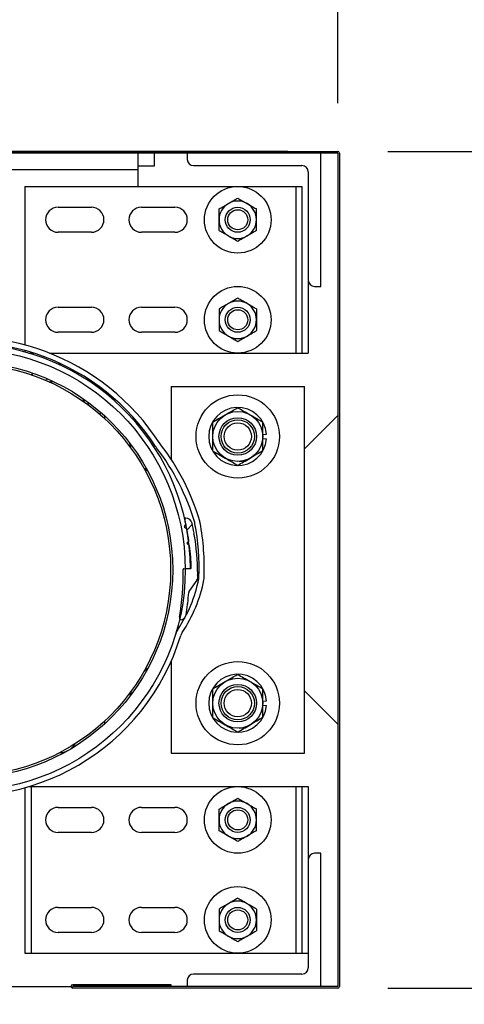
# Model space of a CAD drawing. Header units: inches. Extents: x 170 to 312, y 215 to 248.
# Tile 227 of 256: x 210.144 to 210.56, y 243.774 to 244.697. Entities that reach past the tile are written whole.
import ezdxf

# ---------------------------------------------------------------- set-up
doc = ezdxf.new("R2010")
doc.units = ezdxf.units.IN
doc.header["$LTSCALE"] = 0.25
doc.header["$MEASUREMENT"] = 0
doc.layers.add('ANNOTATIONS', color=1, linetype='Continuous')
doc.layers.add('STANDARD MOTOR LH', color=7, linetype='Continuous')
doc.styles.add('ARIAL', font='arial.ttf', dxfattribs={"height": 0.09375})
doc.dimstyles.new('STANDARD$0', dxfattribs={"dimtxt": 0.09375, "dimasz": 0.09375, "dimexe": 0.03125, "dimexo": 0.046875, "dimgap": 0.09, "dimtad": 0, "dimtih": 1, "dimtoh": 1, "dimdec": 4, "dimzin": 0, "dimdsep": 46, "dimtxsty": 'ARIAL', "dimcen": 0.09, "dimadec": 0, "dimazin": 0, "dimtfac": 1, "dimtdec": 4, "dimtofl": 0, "dimtmove": 0, "dimatfit": 1, "dimfxl": 1, "dimtolj": 1, "dimtzin": 0, "dimarcsym": 0})

# ---------------------------------------------------------------- blocks, each defined once
blk = doc.blocks.new('*D36')
at = {"layer": 'ANNOTATIONS', "color": 0, "lineweight": -2, "transparency": 16777216}
for p, q in [((210.4885, 243.78945), (210.88703, 243.78945)), ((210.85578, 243.6957), (210.85578, 243.5835)), ((210.85578, 243.19717), (210.85578, 243.30937)), ((209.70725, 243.10342), (210.88703, 243.10342))]:
    blk.add_line(p, q, dxfattribs=at)
at = {"layer": 'ANNOTATIONS', "color": 0, "transparency": 16777216}
for points in [[(210.84015, 243.6957), (210.8714, 243.6957), (210.85578, 243.78945)], [(210.84015, 243.19717), (210.8714, 243.19717), (210.85578, 243.10342)]]:
    blk.add_solid(points, dxfattribs=at)
at = {"layer": 'defpoints', "color": 0, "transparency": 16777216}
for p in [(210.44162, 243.78945), (210.85578, 243.78945), (209.66037, 243.10342)]:
    blk.add_point(p, dxfattribs=at)
at = {"layer": 'ANNOTATIONS', "color": 0, "transparency": 16777216, "insert": (210.85578, 243.44644), "char_height": 0.09375, "attachment_point": 5, "style": 'ARIAL'}
blk.add_mtext('\\A1;11"', dxfattribs=at)
blk = doc.blocks.new('*D38')
at = {"layer": 'ANNOTATIONS', "color": 0, "lineweight": -2, "transparency": 16777216}
for p, q in [((208.55936, 244.75967), (208.55936, 244.85342)), ((208.55936, 244.85342), (208.65311, 244.85342)), ((209.6151, 244.66592), (208.52811, 244.66592)), ((210.39475, 244.57365), (208.52811, 244.57365)), ((208.55936, 244.4799), (208.55936, 244.38615))]:
    blk.add_line(p, q, dxfattribs=at)
at = {"layer": 'ANNOTATIONS', "color": 0, "transparency": 16777216}
for points in [[(208.54373, 244.75967), (208.57498, 244.75967), (208.55936, 244.66592)], [(208.54373, 244.4799), (208.57498, 244.4799), (208.55936, 244.57365)]]:
    blk.add_solid(points, dxfattribs=at)
at = {"layer": 'defpoints', "color": 0, "transparency": 16777216}
for p in [(209.66197, 244.66592), (208.55936, 244.57365), (210.44162, 244.57365)]:
    blk.add_point(p, dxfattribs=at)
at = {"layer": 'ANNOTATIONS', "color": 0, "transparency": 16777216, "insert": (208.9018, 244.85342), "char_height": 0.09375, "attachment_point": 5, "style": 'ARIAL'}
blk.add_mtext('\\A1;1 1/2"', dxfattribs=at)
blk = doc.blocks.new('*D42')
at = {"layer": 'ANNOTATIONS', "color": 0, "lineweight": -2, "transparency": 16777216}
for p, q in [((209.6589, 244.71122), (209.6589, 245.27512)), ((210.44162, 244.61905), (210.44162, 245.27512)), ((209.75265, 245.24387), (209.76275, 245.24387)), ((210.34787, 245.24387), (210.33297, 245.24387))]:
    blk.add_line(p, q, dxfattribs=at)
at = {"layer": 'ANNOTATIONS', "color": 0, "transparency": 16777216}
for points in [[(209.75265, 245.25949), (209.75265, 245.22824), (209.6589, 245.24387)], [(210.34787, 245.25949), (210.34787, 245.22824), (210.44162, 245.24387)]]:
    blk.add_solid(points, dxfattribs=at)
at = {"layer": 'defpoints', "color": 0, "transparency": 16777216}
for p in [(210.44162, 245.24387), (209.6589, 244.66435), (210.44162, 244.57217)]:
    blk.add_point(p, dxfattribs=at)
at = {"layer": 'ANNOTATIONS', "color": 0, "transparency": 16777216, "insert": (210.04786, 245.24387), "char_height": 0.09375, "attachment_point": 5, "style": 'ARIAL'}
blk.add_mtext('\\A1;17 1/4"', dxfattribs=at)
blk = doc.blocks.new('*D43')
at = {"layer": 'ANNOTATIONS', "color": 0, "lineweight": -2, "transparency": 16777216}
for p, q in [((210.4885, 244.57365), (210.88703, 244.57365)), ((210.85578, 244.4799), (210.85578, 244.32002)), ((210.85578, 243.8832), (210.85578, 244.04308)), ((210.4885, 243.78945), (210.88703, 243.78945))]:
    blk.add_line(p, q, dxfattribs=at)
at = {"layer": 'ANNOTATIONS', "color": 0, "transparency": 16777216}
for points in [[(210.84015, 244.4799), (210.8714, 244.4799), (210.85578, 244.57365)], [(210.84015, 243.8832), (210.8714, 243.8832), (210.85578, 243.78945)]]:
    blk.add_solid(points, dxfattribs=at)
at = {"layer": 'defpoints', "color": 0, "transparency": 16777216}
for p in [(210.44162, 244.57365), (210.44162, 243.78945), (210.85578, 243.78945)]:
    blk.add_point(p, dxfattribs=at)
at = {"layer": 'ANNOTATIONS', "color": 0, "transparency": 16777216, "insert": (210.85578, 244.18155), "char_height": 0.09375, "attachment_point": 5, "style": 'ARIAL'}
blk.add_mtext('\\A1;16 1/2"', dxfattribs=at)
blk = doc.blocks.new('*D44')
at = {"layer": 'ANNOTATIONS', "color": 0, "lineweight": -2, "transparency": 16777216}
for p, q in [((210.48997, 244.57365), (210.88703, 244.57365)), ((210.85578, 244.4799), (210.85578, 244.32002)), ((210.85578, 243.8832), (210.85578, 244.04308)), ((210.4885, 243.78945), (210.88703, 243.78945))]:
    blk.add_line(p, q, dxfattribs=at)
at = {"layer": 'ANNOTATIONS', "color": 0, "transparency": 16777216}
for points in [[(210.84015, 244.4799), (210.8714, 244.4799), (210.85578, 244.57365)], [(210.84015, 243.8832), (210.8714, 243.8832), (210.85578, 243.78945)]]:
    blk.add_solid(points, dxfattribs=at)
at = {"layer": 'defpoints', "color": 0, "transparency": 16777216}
for p in [(210.4431, 244.57365), (210.44162, 243.78945), (210.85578, 243.78945)]:
    blk.add_point(p, dxfattribs=at)
at = {"layer": 'ANNOTATIONS', "color": 0, "transparency": 16777216, "insert": (210.85578, 244.18155), "char_height": 0.09375, "attachment_point": 5, "style": 'ARIAL'}
blk.add_mtext('\\A1;16 1/2"', dxfattribs=at)
blk = doc.blocks.new('*D45')
at = {"layer": 'ANNOTATIONS', "color": 0, "lineweight": -2, "transparency": 16777216}
for p, q in [((210.4885, 243.78945), (210.88703, 243.78945)), ((210.85578, 243.6957), (210.85578, 243.58331)), ((210.85578, 243.19717), (210.85578, 243.30956)), ((209.70725, 243.10342), (210.88703, 243.10342))]:
    blk.add_line(p, q, dxfattribs=at)
at = {"layer": 'ANNOTATIONS', "color": 0, "transparency": 16777216}
for points in [[(210.84015, 243.6957), (210.8714, 243.6957), (210.85578, 243.78945)], [(210.84015, 243.19717), (210.8714, 243.19717), (210.85578, 243.10342)]]:
    blk.add_solid(points, dxfattribs=at)
at = {"layer": 'defpoints', "color": 0, "transparency": 16777216}
for p in [(210.44162, 243.78945), (210.85578, 243.78945), (209.66037, 243.10342)]:
    blk.add_point(p, dxfattribs=at)
at = {"layer": 'ANNOTATIONS', "color": 0, "transparency": 16777216, "insert": (210.85578, 243.44644), "char_height": 0.09375, "attachment_point": 5, "style": 'ARIAL'}
blk.add_mtext('\\A1;  ', dxfattribs=at)
blk = doc.blocks.new('*D46')
at = {"layer": 'ANNOTATIONS', "color": 0, "lineweight": -2, "transparency": 16777216}
for p, q in [((210.4885, 244.57365), (211.32311, 244.57365)), ((211.29186, 244.4799), (211.29186, 243.97701)), ((211.29186, 243.19717), (211.29186, 243.70006)), ((209.70725, 243.10342), (211.32311, 243.10342))]:
    blk.add_line(p, q, dxfattribs=at)
at = {"layer": 'ANNOTATIONS', "color": 0, "transparency": 16777216}
for points in [[(211.27623, 244.4799), (211.30748, 244.4799), (211.29186, 244.57365)], [(211.27623, 243.19717), (211.30748, 243.19717), (211.29186, 243.10342)]]:
    blk.add_solid(points, dxfattribs=at)
at = {"layer": 'defpoints', "color": 0, "transparency": 16777216}
for p in [(210.44162, 244.57365), (211.29186, 244.57365), (209.66037, 243.10342)]:
    blk.add_point(p, dxfattribs=at)
at = {"layer": 'ANNOTATIONS', "color": 0, "transparency": 16777216, "insert": (211.29186, 243.83854), "char_height": 0.09375, "attachment_point": 5, "style": 'ARIAL'}
blk.add_mtext('\\A1;27 1/2"', dxfattribs=at)

msp = doc.modelspace()

# ---------------------------------------------------------------- hatches: boundary and pattern name
at = {"layer": 'STANDARD MOTOR LH'}
h = msp.add_hatch(dxfattribs=at)
h.set_pattern_fill('ANSI38', color=256, style=0)
h.set_pattern_definition([(45, (207.8103, 226.17275), (-0.08838835, 0.08838835), []), (135, (207.8103, 226.17275), (-0.26516504, 0.08838835), [0.3125, -0.1875])])
edge = h.paths.add_edge_path(flags=0)
edge.add_arc((210.07791, 244.17604), 0.21875, -10.27123, 1.55849, ccw=False)
edge.add_arc((210.29507, 244.13669), 0.00195, 169.73019, 290.16651)
edge.add_arc((210.29373, 244.14035), 0.00586, 290.16786, 350.61117)
edge.add_arc((210.07791, 244.17604), 0.22461, 350.61117, 353.06275)
edge.add_line((210.30087, 244.14891), (210.30033, 244.1496))
edge.add_line((210.30033, 244.1496), (210.30102, 244.15015))
edge.add_arc((210.07791, 244.17604), 0.22461, 353.38092, 355.94315)
edge.add_arc((210.30585, 244.15987), 0.00391, 144.58538, 175.94315, ccw=False)
edge.add_line((210.30267, 244.16214), (210.3096, 244.17189))
edge.add_arc((210.30642, 244.17415), 0.00391, 324.58538, 359.52528)
edge.add_arc((210.07791, 244.17604), 0.23242, 359.52528, 360.0672)
edge.add_line((210.31033, 244.17632), (210.3097, 244.17694))
edge.add_line((210.3097, 244.17694), (210.31032, 244.17756))
edge.add_arc((210.07791, 244.17604), 0.23242, 0.37559, 9.56785)
edge.add_line((210.3071, 244.21467), (210.30638, 244.21518))
edge.add_line((210.30638, 244.21518), (210.30689, 244.2159))
edge.add_arc((210.07791, 244.17604), 0.23242, 9.87553, 12.26845)
edge.add_arc((210.2993, 244.22418), 0.00586, 12.26845, 91.33603)
edge.add_arc((210.29918, 244.22906), 0.000977, 91.33603, 193.47583)
edge.add_arc((210.07791, 244.17604), 0.22656, 12.34494, 13.47583, ccw=False)
edge.add_arc((210.29862, 244.22434), 0.000625, -33.27759, 12.34494, ccw=False)
edge.add_line((210.29914, 244.224), (210.29792, 244.22214))
edge.add_arc((210.29844, 244.2218), 0.000625, 146.72241, 236.72182)
edge.add_line((210.2981, 244.22128), (210.29996, 244.22005))
edge.add_arc((210.29962, 244.21953), 0.000625, 11.09851, 56.72182, ccw=False)
edge.add_arc((210.07791, 244.17604), 0.22656, 8.34495, 11.09851, ccw=False)
edge.add_arc((210.30145, 244.20883), 0.000625, -37.27826, 8.34495, ccw=False)
edge.add_line((210.30195, 244.20845), (210.3006, 244.20668))
edge.add_arc((210.3011, 244.2063), 0.000625, 142.72174, 232.72211)
edge.add_line((210.30072, 244.20581), (210.30249, 244.20446))
edge.add_arc((210.30211, 244.20396), 0.000625, 7.09848, 52.72211, ccw=False)
edge.add_arc((210.07791, 244.17604), 0.22656, 1.88019, 7.09848, ccw=False)
edge.add_arc((210.30372, 244.18345), 0.000625, -88.27838, 1.88019, ccw=False)
edge.add_line((210.30374, 244.18283), (210.29718, 244.18263))
edge.add_arc((210.2972, 244.18201), 0.000625, 91.72162, 181.55849)

# ---------------------------------------------------------------- linework, layer by layer
for p, q in [((210.44162, 244.57217), (209.66037, 244.57217)), ((209.66185, 244.57365), (210.44162, 244.57365)), ((210.25412, 244.57217), (210.25412, 244.54092)), ((210.26975, 244.56014), (210.26975, 244.57217)), ((210.30063, 244.57217), (210.30063, 244.56631)), ((210.42563, 244.44717), (210.42563, 244.57217)), ((210.44162, 244.57217), (210.44162, 243.79092)), ((210.4431, 244.57217), (210.4431, 243.79092)), ((210.30649, 244.56046), (210.40805, 244.56046)), ((210.25412, 244.55655), (209.66037, 244.55655)), ((210.25412, 244.56014), (210.26975, 244.56014)), ((210.41391, 244.5546), (210.41391, 244.38467)), ((210.14828, 244.54092), (210.14828, 244.39227)), ((210.14828, 244.54092), (210.40805, 244.54092)), ((210.40219, 244.54092), (210.40219, 244.38467)), ((210.40805, 244.54092), (210.40805, 244.38467)), ((210.17953, 244.52139), (210.21078, 244.52139)), ((210.25766, 244.52139), (210.28891, 244.52139)), ((210.21078, 244.49796), (210.17953, 244.49796)), ((210.28891, 244.49796), (210.25766, 244.49796)), ((210.41977, 244.44717), (210.42563, 244.44717)), ((210.17953, 244.42764), (210.21078, 244.42764)), ((210.25766, 244.42764), (210.28891, 244.42764)), ((210.21078, 244.40421), (210.17953, 244.40421)), ((210.28891, 244.40421), (210.25766, 244.40421)), ((210.14828, 244.38717), (210.14828, 244.38579)), ((210.15414, 244.38546), (210.15414, 244.38467)), ((210.15215, 244.38467), (210.15665, 244.38467)), ((210.17132, 244.38467), (210.41391, 244.38467)), ((210.1793, 244.37452), (210.18254, 244.37448)), ((210.15431, 244.36446), (210.15604, 244.36593)), ((210.16758, 244.35936), (210.16991, 244.36048)), ((210.17152, 244.35736), (210.1734, 244.35844)), ((210.21325, 244.35675), (210.2149, 244.35397)), ((210.2188, 244.35276), (210.21618, 244.35304)), ((210.22287, 244.34966), (210.22287, 244.34797)), ((210.28537, 244.35342), (210.41037, 244.35342)), ((210.28537, 244.35342), (210.28537, 244.28526)), ((210.41037, 244.00967), (210.41037, 244.35342)), ((210.20393, 244.33852), (210.20393, 244.34106)), ((210.20744, 244.33882), (210.20763, 244.33624)), ((210.22287, 244.32619), (210.22287, 244.32354)), ((210.44162, 244.32608), (210.41037, 244.29483)), ((210.37131, 244.30839), (210.37494, 244.30868)), ((210.37131, 244.3047), (210.37494, 244.30442)), ((210.29792, 244.22214), (210.29914, 244.224)), ((210.29996, 244.22005), (210.2981, 244.22128)), ((210.30689, 244.2159), (210.30638, 244.21518)), ((210.30638, 244.21518), (210.3071, 244.21467)), ((210.30764, 244.21131), (210.30764, 244.21131)), ((210.3006, 244.20668), (210.30195, 244.20845)), ((210.30249, 244.20446), (210.30072, 244.20581)), ((210.29718, 244.18263), (210.30374, 244.18283)), ((210.29865, 244.18279), (210.30357, 244.18282)), ((210.31032, 244.17756), (210.3097, 244.17694)), ((210.3097, 244.17694), (210.31033, 244.17632)), ((210.3096, 244.17189), (210.30267, 244.16214)), ((210.30102, 244.15015), (210.30033, 244.1496)), ((210.30033, 244.1496), (210.30087, 244.14891)), ((210.30043, 244.14553), (210.30044, 244.14553)), ((210.28537, 244.09561), (210.28537, 244.00967)), ((210.24795, 244.06776), (210.24685, 244.06301)), ((210.41037, 244.06827), (210.44162, 244.03702)), ((210.37131, 244.05839), (210.37494, 244.05868)), ((210.37131, 244.0547), (210.37494, 244.05442)), ((210.22287, 244.03956), (210.22287, 244.03691)), ((210.28537, 244.00967), (210.41037, 244.00967)), ((210.14828, 243.97731), (210.14828, 243.82217)), ((210.15215, 243.97842), (210.41391, 243.97842)), ((210.15414, 243.97842), (210.15414, 243.82217)), ((210.40219, 243.97842), (210.40219, 243.82217)), ((210.40805, 243.97842), (210.40805, 243.82217)), ((210.41391, 243.97842), (210.41391, 243.8085)), ((210.17953, 243.95889), (210.21078, 243.95889)), ((210.25766, 243.95889), (210.28891, 243.95889)), ((210.21078, 243.93546), (210.17953, 243.93546)), ((210.28891, 243.93546), (210.25766, 243.93546)), ((210.42563, 243.91592), (210.41977, 243.91592)), ((210.42563, 243.79092), (210.42563, 243.91592)), ((210.17953, 243.86514), (210.21078, 243.86514)), ((210.25766, 243.86514), (210.28891, 243.86514)), ((210.21078, 243.84171), (210.17953, 243.84171)), ((210.28891, 243.84171), (210.25766, 243.84171)), ((210.14828, 243.82217), (210.41391, 243.82217)), ((210.30063, 243.79678), (210.30063, 243.79092)), ((210.40805, 243.80264), (210.30649, 243.80264)), ((209.94937, 243.79092), (210.19163, 243.79092)), ((210.28537, 243.79265), (210.19322, 243.79265)), ((210.28537, 243.79117), (210.19322, 243.79117)), ((210.44162, 243.79092), (210.19322, 243.79092)), ((210.44162, 243.78945), (210.19322, 243.78945)), ((210.28537, 243.79117), (210.28537, 243.79265))]:
    msp.add_line(p, q, dxfattribs=at)
at = {"layer": 'STANDARD MOTOR LH', "flags": 128}
for points in [[(210.17211, 244.35736), (210.17442, 244.35811), (210.17488, 244.35823)], [(210.20363, 244.33916), (210.20313, 244.34154), (210.203, 244.34199)], [(210.2191, 244.32953), (210.21901, 244.32896), (210.21869, 244.3273)], [(210.24795, 244.29534), (210.24793, 244.2954), (210.24685, 244.30009)], [(210.26361, 244.27411), (210.26072, 244.27625), (210.25974, 244.27708)], [(210.26361, 244.08899), (210.26102, 244.08709), (210.25974, 244.08602)]]:
    msp.add_lwpolyline(points, dxfattribs=at)
at = {"layer": 'STANDARD MOTOR LH'}
for centre, radius in [((210.34787, 244.50967), 0.03125), ((210.34787, 244.50967), 0.01172), ((210.34787, 244.50967), 0.00939), ((210.34787, 244.41592), 0.03125), ((210.34787, 244.41592), 0.01172), ((210.34787, 244.41592), 0.00939), ((210.09162, 244.18155), 0.20703), ((210.09162, 244.18155), 0.19531), ((210.09162, 244.18155), 0.19336), ((210.34787, 244.30655), 0.03906), ((210.34787, 244.30655), 0.02344), ((210.34787, 244.30655), 0.01758), ((210.34787, 244.30655), 0.01563), ((210.34787, 244.30655), 0.01276), ((210.34787, 244.05655), 0.03906), ((210.34787, 244.05655), 0.02344), ((210.34787, 244.05655), 0.01758), ((210.34787, 244.05655), 0.01563), ((210.34787, 244.05655), 0.01276), ((210.34787, 243.94717), 0.03125), ((210.34787, 243.94717), 0.01172), ((210.34787, 243.94717), 0.00939), ((210.34787, 243.85342), 0.03125), ((210.34787, 243.85342), 0.01172), ((210.34787, 243.85342), 0.00939)]:
    msp.add_circle(centre, radius, dxfattribs=at)
for centre, radius, start, end in [((210.44162, 244.57217), 0.00148, 0, 90), ((210.30649, 244.56631), 0.00586, 180, 270), ((210.40805, 244.5546), 0.00586, 0, 90), ((210.34787, 244.50967), 0.01756, 120, 239.99999), ((210.34787, 244.50967), 0.01756, 60, 120), ((210.34787, 244.50967), 0.01756, 300, 60.00001), ((210.17953, 244.50967), 0.01172, 90, 270), ((210.21078, 244.50967), 0.01172, 270, 90), ((210.25766, 244.50967), 0.01172, 90, 270), ((210.28891, 244.50967), 0.01172, 270, 90), ((210.34787, 244.50967), 0.01756, 240, 300), ((210.41977, 244.45303), 0.00586, 180, 270), ((210.34787, 244.41592), 0.01756, 120, 239.99999), ((210.34787, 244.41592), 0.01756, 60, 120), ((210.34787, 244.41592), 0.01756, 300, 60.00001), ((210.17953, 244.41592), 0.01172, 90, 270), ((210.21078, 244.41592), 0.01172, 270, 90), ((210.25766, 244.41592), 0.01172, 90, 270), ((210.28891, 244.41592), 0.01172, 270, 90), ((210.09162, 244.18155), 0.2182, 32.79648, 179.97526), ((210.09162, 244.18155), 0.21328, 32.79648, 179.97526), ((210.34787, 244.41592), 0.01756, 240, 300), ((210.09162, 244.18155), 0.21195, 0.34441, 343.1474), ((210.34787, 244.30655), 0.02716, 4.4994, 355.50026), ((210.28382, 244.30539), 0.01536, 212.79648, 217.73461), ((210.10304, 244.1655), 0.21322, 16.44603, 37.73461), ((210.28382, 244.30539), 0.01044, 212.79648, 217.73461), ((210.10304, 244.1655), 0.21814, 16.44603, 37.73461), ((210.34787, 244.30655), 0.02344, 273.34701, 300), ((210.29918, 244.22906), 0.000977, 91.33603, 193.47583), ((210.07791, 244.17604), 0.22656, 12.34494, 13.47583), ((210.2993, 244.22418), 0.00586, 12.26845, 91.33603), ((210.29844, 244.2218), 0.000625, 146.72241, 236.72182), ((210.29862, 244.22434), 0.000625, 326.72241, 12.34494), ((210.29962, 244.21953), 0.000625, 11.09851, 56.72182), ((210.07791, 244.17604), 0.22656, 8.34495, 11.09851), ((210.07791, 244.17604), 0.23242, 9.87553, 12.26845), ((210.29753, 244.22291), 0.01044, 10.44437, 16.44603), ((210.08031, 244.18287), 0.23132, 357.95753, 10.44437), ((210.29753, 244.22291), 0.01536, 10.44437, 16.44603), ((210.08031, 244.18287), 0.23624, 357.95753, 10.44437), ((210.07791, 244.17604), 0.23242, 0.37559, 9.56785), ((210.3011, 244.2063), 0.000625, 142.72174, 232.72211), ((210.30145, 244.20883), 0.000625, 322.72174, 8.34495), ((210.30211, 244.20396), 0.000625, 7.09848, 52.72211), ((210.07791, 244.17604), 0.22656, 1.88019, 7.09848), ((210.07791, 244.17604), 0.21875, 349.72877, 1.55849), ((210.2972, 244.18201), 0.000625, 91.72162, 181.55849), ((210.30372, 244.18345), 0.000625, 271.72162, 1.88019), ((210.18591, 244.19712), 0.12768, 325.9743, 349.12583), ((210.30642, 244.17415), 0.00391, 324.58538, 359.52528), ((210.07791, 244.17604), 0.23242, 359.52528, 0.0672), ((210.30105, 244.175), 0.01044, 349.12583, 357.95753), ((210.30105, 244.175), 0.01536, 349.12583, 357.95753), ((210.18591, 244.19712), 0.1326, 325.9743, 349.12583), ((210.07791, 244.17604), 0.22461, 353.38092, 355.94315), ((210.30585, 244.15987), 0.00391, 144.58538, 175.94315), ((210.07791, 244.17604), 0.22461, 350.61117, 353.06275), ((210.29507, 244.13669), 0.00195, 169.73019, 290.16651), ((210.29373, 244.14035), 0.00586, 290.16786, 350.61117), ((210.30446, 244.11708), 0.01536, 145.9743, 163.1474), ((210.30446, 244.11708), 0.01044, 145.9743, 163.1474), ((210.34787, 244.05655), 0.02716, 4.4994, 355.50026), ((210.34787, 244.05655), 0.02344, 273.34701, 300), ((210.18049, 244.02763), 0.01758, 271.46319, 328.53681), ((210.34787, 243.94717), 0.01756, 120, 239.99999), ((210.34787, 243.94717), 0.01756, 60, 120), ((210.34787, 243.94717), 0.01756, 300, 60.00001), ((210.17953, 243.94717), 0.01172, 90, 270), ((210.21078, 243.94717), 0.01172, 270, 90), ((210.25766, 243.94717), 0.01172, 90, 270), ((210.28891, 243.94717), 0.01172, 270, 90), ((210.34787, 243.94717), 0.01756, 240, 300), ((210.41977, 243.91006), 0.00586, 90, 180), ((210.34787, 243.85342), 0.01756, 120, 239.99999), ((210.34787, 243.85342), 0.01756, 60, 120), ((210.34787, 243.85342), 0.01756, 300, 60.00001), ((210.17953, 243.85342), 0.01172, 90, 270), ((210.21078, 243.85342), 0.01172, 270, 90), ((210.25766, 243.85342), 0.01172, 90, 270), ((210.28891, 243.85342), 0.01172, 270, 90), ((210.34787, 243.85342), 0.01756, 240, 300), ((210.40805, 243.8085), 0.00586, 270, 0), ((210.30649, 243.79678), 0.00586, 90, 180), ((210.19322, 243.79105), 0.0016, 90, 270), ((210.19322, 243.79105), 0.000123, 90, 270), ((210.44162, 243.79092), 0.00148, 270, 0)]:
    msp.add_arc(centre, radius, start, end, dxfattribs=at)
for points, knots in [([(210.33031, 244.51981), (210.33167, 244.5206), (210.33445, 244.52221), (210.33749, 244.52396), (210.33905, 244.52486), (210.33909, 244.52488)], [0, 0, 0, 0, 0.483959, 0.985632, 1, 1, 1, 1]), ([(210.33909, 244.52488), (210.34032, 244.52559), (210.34282, 244.52704), (210.34573, 244.52872), (210.34739, 244.52967), (210.34787, 244.52995)], [0, 0, 0, 0, 0.405747, 0.826139, 1, 1, 1, 1]), ([(210.34787, 244.52995), (210.34924, 244.52917), (210.35202, 244.52756), (210.35505, 244.52581), (210.35661, 244.52491), (210.35665, 244.52488)], [0, 0, 0, 0, 0.484053, 0.985632, 1, 1, 1, 1]), ([(210.35665, 244.52488), (210.35788, 244.52418), (210.36038, 244.52273), (210.36329, 244.52105), (210.36495, 244.52009), (210.36543, 244.51981)], [0, 0, 0, 0, 0.40572, 0.826139, 1, 1, 1, 1]), ([(210.33031, 244.50967), (210.33031, 244.5099), (210.33031, 244.51273), (210.33031, 244.51621), (210.33031, 244.51921), (210.33031, 244.51981)], [0, 0, 0, 0, 0.065993, 0.812917, 1, 1, 1, 1]), ([(210.36543, 244.50967), (210.36543, 244.5099), (210.36543, 244.51273), (210.36543, 244.51621), (210.36543, 244.51921), (210.36543, 244.51981)], [0, 0, 0, 0, 0.065993, 0.812917, 1, 1, 1, 1]), ([(210.33031, 244.49953), (210.33031, 244.50039), (210.33031, 244.50361), (210.33031, 244.50711), (210.33031, 244.50967)], [0, 0, 0, 0, 0.266165, 1, 1, 1, 1]), ([(210.36543, 244.49953), (210.36543, 244.50039), (210.36543, 244.50361), (210.36543, 244.50711), (210.36543, 244.50967)], [0, 0, 0, 0, 0.266165, 1, 1, 1, 1]), ([(210.33909, 244.49446), (210.33786, 244.49517), (210.33536, 244.49662), (210.33245, 244.4983), (210.3308, 244.49925), (210.33031, 244.49953)], [0, 0, 0, 0, 0.40572, 0.826139, 1, 1, 1, 1]), ([(210.36543, 244.49953), (210.36407, 244.49875), (210.36129, 244.49714), (210.35826, 244.49539), (210.3567, 244.49449), (210.35665, 244.49446)], [0, 0, 0, 0, 0.483959, 0.985632, 1, 1, 1, 1]), ([(210.34787, 244.48939), (210.34651, 244.49018), (210.34373, 244.49179), (210.34069, 244.49354), (210.33913, 244.49444), (210.33909, 244.49446)], [0, 0, 0, 0, 0.483959, 0.985632, 1, 1, 1, 1]), ([(210.35665, 244.49446), (210.35543, 244.49376), (210.35293, 244.49231), (210.35002, 244.49063), (210.34836, 244.48968), (210.34787, 244.48939)], [0, 0, 0, 0, 0.405747, 0.826139, 1, 1, 1, 1]), ([(210.33909, 244.43113), (210.33786, 244.43043), (210.33536, 244.42898), (210.33245, 244.4273), (210.3308, 244.42634), (210.33031, 244.42606)], [0, 0, 0, 0, 0.40572, 0.826139, 1, 1, 1, 1]), ([(210.34787, 244.4362), (210.34651, 244.43542), (210.34373, 244.43381), (210.34069, 244.43206), (210.33913, 244.43116), (210.33909, 244.43113)], [0, 0, 0, 0, 0.483959, 0.985632, 1, 1, 1, 1]), ([(210.35665, 244.43113), (210.35543, 244.43184), (210.35293, 244.43329), (210.35002, 244.43497), (210.34836, 244.43592), (210.34787, 244.4362)], [0, 0, 0, 0, 0.405747, 0.826139, 1, 1, 1, 1]), ([(210.36543, 244.42606), (210.36407, 244.42685), (210.36129, 244.42846), (210.35826, 244.43021), (210.3567, 244.43111), (210.35665, 244.43113)], [0, 0, 0, 0, 0.483959, 0.985632, 1, 1, 1, 1]), ([(210.33031, 244.42606), (210.33031, 244.42521), (210.33031, 244.42198), (210.33031, 244.41849), (210.33031, 244.41592)], [0, 0, 0, 0, 0.266165, 1, 1, 1, 1]), ([(210.36543, 244.42606), (210.36543, 244.42521), (210.36543, 244.42198), (210.36543, 244.41849), (210.36543, 244.41592)], [0, 0, 0, 0, 0.266165, 1, 1, 1, 1]), ([(210.33031, 244.41592), (210.33031, 244.41569), (210.33031, 244.41286), (210.33031, 244.40939), (210.33031, 244.40639), (210.33031, 244.40578)], [0, 0, 0, 0, 0.065993, 0.812917, 1, 1, 1, 1]), ([(210.36543, 244.41592), (210.36543, 244.41569), (210.36543, 244.41286), (210.36543, 244.40939), (210.36543, 244.40639), (210.36543, 244.40578)], [0, 0, 0, 0, 0.065993, 0.812917, 1, 1, 1, 1]), ([(210.33031, 244.40578), (210.33167, 244.405), (210.33445, 244.40339), (210.33749, 244.40164), (210.33905, 244.40074), (210.33909, 244.40071)], [0, 0, 0, 0, 0.483959, 0.985632, 1, 1, 1, 1]), ([(210.35665, 244.40071), (210.35788, 244.40142), (210.36038, 244.40287), (210.36329, 244.40455), (210.36495, 244.4055), (210.36543, 244.40578)], [0, 0, 0, 0, 0.40572, 0.826139, 1, 1, 1, 1]), ([(210.33909, 244.40071), (210.34032, 244.40001), (210.34282, 244.39856), (210.34573, 244.39688), (210.34739, 244.39593), (210.34787, 244.39564)], [0, 0, 0, 0, 0.405747, 0.826139, 1, 1, 1, 1]), ([(210.34787, 244.39564), (210.34924, 244.39643), (210.35202, 244.39804), (210.35505, 244.39979), (210.35661, 244.40069), (210.35665, 244.40071)], [0, 0, 0, 0, 0.484053, 0.985632, 1, 1, 1, 1]), ([(210.33615, 244.32685), (210.33779, 244.32779), (210.34113, 244.32972), (210.34502, 244.33196), (210.34723, 244.33324), (210.34787, 244.33361)], [0, 0, 0, 0, 0.406324, 0.827252, 1, 1, 1, 1]), ([(210.34787, 244.33361), (210.34969, 244.33256), (210.3534, 244.33042), (210.35746, 244.32808), (210.35954, 244.32688), (210.35959, 244.32685)], [0, 0, 0, 0, 0.4843425, 0.9863147, 1, 1, 1, 1]), ([(210.32443, 244.32008), (210.32626, 244.32113), (210.32997, 244.32328), (210.33402, 244.32561), (210.3361, 244.32681), (210.33615, 244.32685)], [0, 0, 0, 0, 0.4843425, 0.9863147, 1, 1, 1, 1]), ([(210.35959, 244.32685), (210.36123, 244.3259), (210.36457, 244.32397), (210.36845, 244.32173), (210.37067, 244.32045), (210.37131, 244.32008)], [0, 0, 0, 0, 0.406295, 0.827264, 1, 1, 1, 1]), ([(210.32443, 244.30655), (210.32443, 244.30686), (210.32443, 244.30889), (210.32443, 244.31267), (210.32443, 244.31685), (210.32443, 244.31928), (210.32443, 244.32008)], [0, 0, 0, 0, 0.066506, 0.435266, 0.81456, 1, 1, 1, 1]), ([(210.37131, 244.30655), (210.37131, 244.30686), (210.37131, 244.30889), (210.37131, 244.31267), (210.37131, 244.31685), (210.37131, 244.31928), (210.37131, 244.32008)], [0, 0, 0, 0, 0.066506, 0.435266, 0.81456, 1, 1, 1, 1]), ([(210.32443, 244.29302), (210.32443, 244.29416), (210.32443, 244.29687), (210.32443, 244.30139), (210.32443, 244.30482), (210.32443, 244.30655)], [0, 0, 0, 0, 0.2654548, 0.6280536, 1, 1, 1, 1]), ([(210.37131, 244.29302), (210.37131, 244.29416), (210.37131, 244.29687), (210.37131, 244.30139), (210.37131, 244.30482), (210.37131, 244.30655)], [0, 0, 0, 0, 0.2654548, 0.6280536, 1, 1, 1, 1]), ([(210.32443, 244.29302), (210.32626, 244.29197), (210.32997, 244.28982), (210.33402, 244.28748), (210.3361, 244.28628), (210.33615, 244.28625)], [0, 0, 0, 0, 0.4843425, 0.9863147, 1, 1, 1, 1]), ([(210.37131, 244.29302), (210.36949, 244.29197), (210.36578, 244.28982), (210.36172, 244.28748), (210.35965, 244.28628), (210.35959, 244.28625)], [0, 0, 0, 0, 0.4843425, 0.9863147, 1, 1, 1, 1]), ([(210.33615, 244.28625), (210.33779, 244.2853), (210.34113, 244.28338), (210.34502, 244.28113), (210.34723, 244.27986), (210.34787, 244.27949)], [0, 0, 0, 0, 0.406324, 0.827252, 1, 1, 1, 1]), ([(210.34787, 244.27949), (210.34969, 244.28054), (210.3534, 244.28268), (210.35746, 244.28502), (210.35954, 244.28622), (210.35959, 244.28625)], [0, 0, 0, 0, 0.4843425, 0.9863147, 1, 1, 1, 1]), ([(210.33615, 244.07685), (210.33779, 244.07779), (210.34113, 244.07972), (210.34502, 244.08196), (210.34723, 244.08324), (210.34787, 244.08361)], [0, 0, 0, 0, 0.406324, 0.827252, 1, 1, 1, 1]), ([(210.34787, 244.08361), (210.34969, 244.08256), (210.3534, 244.08042), (210.35746, 244.07808), (210.35954, 244.07688), (210.35959, 244.07685)], [0, 0, 0, 0, 0.4843425, 0.9863147, 1, 1, 1, 1]), ([(210.32443, 244.07008), (210.32626, 244.07113), (210.32997, 244.07328), (210.33402, 244.07561), (210.3361, 244.07681), (210.33615, 244.07685)], [0, 0, 0, 0, 0.4843425, 0.9863147, 1, 1, 1, 1]), ([(210.35959, 244.07685), (210.36123, 244.0759), (210.36457, 244.07397), (210.36845, 244.07173), (210.37067, 244.07045), (210.37131, 244.07008)], [0, 0, 0, 0, 0.406295, 0.827264, 1, 1, 1, 1]), ([(210.32443, 244.05655), (210.32443, 244.05686), (210.32443, 244.05889), (210.32443, 244.06267), (210.32443, 244.06685), (210.32443, 244.06928), (210.32443, 244.07008)], [0, 0, 0, 0, 0.066506, 0.435266, 0.81456, 1, 1, 1, 1]), ([(210.37131, 244.05655), (210.37131, 244.05686), (210.37131, 244.05889), (210.37131, 244.06267), (210.37131, 244.06685), (210.37131, 244.06928), (210.37131, 244.07008)], [0, 0, 0, 0, 0.066506, 0.435266, 0.81456, 1, 1, 1, 1]), ([(210.32443, 244.04302), (210.32443, 244.04416), (210.32443, 244.04687), (210.32443, 244.05139), (210.32443, 244.05482), (210.32443, 244.05655)], [0, 0, 0, 0, 0.2654548, 0.6280536, 1, 1, 1, 1]), ([(210.37131, 244.04302), (210.37131, 244.04416), (210.37131, 244.04687), (210.37131, 244.05139), (210.37131, 244.05482), (210.37131, 244.05655)], [0, 0, 0, 0, 0.2654548, 0.6280536, 1, 1, 1, 1]), ([(210.32443, 244.04302), (210.32626, 244.04197), (210.32997, 244.03982), (210.33402, 244.03748), (210.3361, 244.03628), (210.33615, 244.03625)], [0, 0, 0, 0, 0.4843425, 0.9863147, 1, 1, 1, 1]), ([(210.33615, 244.03625), (210.33779, 244.0353), (210.34113, 244.03338), (210.34502, 244.03113), (210.34723, 244.02986), (210.34787, 244.02949)], [0, 0, 0, 0, 0.406324, 0.827252, 1, 1, 1, 1]), ([(210.34787, 244.02949), (210.34969, 244.03054), (210.3534, 244.03268), (210.35746, 244.03502), (210.35954, 244.03622), (210.35959, 244.03625)], [0, 0, 0, 0, 0.4843425, 0.9863147, 1, 1, 1, 1]), ([(210.37131, 244.04302), (210.36949, 244.04197), (210.36578, 244.03982), (210.36172, 244.03748), (210.35965, 244.03628), (210.35959, 244.03625)], [0, 0, 0, 0, 0.4843425, 0.9863147, 1, 1, 1, 1]), ([(210.33031, 243.95731), (210.33167, 243.9581), (210.33445, 243.95971), (210.33749, 243.96146), (210.33905, 243.96236), (210.33909, 243.96238)], [0, 0, 0, 0, 0.483959, 0.985632, 1, 1, 1, 1]), ([(210.33909, 243.96238), (210.34032, 243.96309), (210.34282, 243.96454), (210.34573, 243.96622), (210.34739, 243.96717), (210.34787, 243.96745)], [0, 0, 0, 0, 0.405747, 0.826139, 1, 1, 1, 1]), ([(210.34787, 243.96745), (210.34924, 243.96667), (210.35202, 243.96506), (210.35505, 243.96331), (210.35661, 243.96241), (210.35665, 243.96238)], [0, 0, 0, 0, 0.484053, 0.985632, 1, 1, 1, 1]), ([(210.35665, 243.96238), (210.35788, 243.96168), (210.36038, 243.96023), (210.36329, 243.95855), (210.36495, 243.95759), (210.36543, 243.95731)], [0, 0, 0, 0, 0.40572, 0.826139, 1, 1, 1, 1]), ([(210.33031, 243.94717), (210.33031, 243.9474), (210.33031, 243.95023), (210.33031, 243.95371), (210.33031, 243.95671), (210.33031, 243.95731)], [0, 0, 0, 0, 0.065993, 0.812917, 1, 1, 1, 1]), ([(210.36543, 243.94717), (210.36543, 243.9474), (210.36543, 243.95023), (210.36543, 243.95371), (210.36543, 243.95671), (210.36543, 243.95731)], [0, 0, 0, 0, 0.065993, 0.812917, 1, 1, 1, 1]), ([(210.33031, 243.93703), (210.33031, 243.93789), (210.33031, 243.94111), (210.33031, 243.94461), (210.33031, 243.94717)], [0, 0, 0, 0, 0.266165, 1, 1, 1, 1]), ([(210.36543, 243.93703), (210.36543, 243.93789), (210.36543, 243.94111), (210.36543, 243.94461), (210.36543, 243.94717)], [0, 0, 0, 0, 0.266165, 1, 1, 1, 1]), ([(210.33909, 243.93196), (210.33786, 243.93267), (210.33536, 243.93412), (210.33245, 243.9358), (210.3308, 243.93675), (210.33031, 243.93703)], [0, 0, 0, 0, 0.40572, 0.826139, 1, 1, 1, 1]), ([(210.36543, 243.93703), (210.36407, 243.93625), (210.36129, 243.93464), (210.35826, 243.93289), (210.3567, 243.93199), (210.35665, 243.93196)], [0, 0, 0, 0, 0.483959, 0.985632, 1, 1, 1, 1]), ([(210.34787, 243.92689), (210.34651, 243.92768), (210.34373, 243.92929), (210.34069, 243.93104), (210.33913, 243.93194), (210.33909, 243.93196)], [0, 0, 0, 0, 0.483959, 0.985632, 1, 1, 1, 1]), ([(210.35665, 243.93196), (210.35543, 243.93126), (210.35293, 243.92981), (210.35002, 243.92813), (210.34836, 243.92718), (210.34787, 243.92689)], [0, 0, 0, 0, 0.405747, 0.826139, 1, 1, 1, 1]), ([(210.33909, 243.86863), (210.33786, 243.86793), (210.33536, 243.86648), (210.33245, 243.8648), (210.3308, 243.86384), (210.33031, 243.86356)], [0, 0, 0, 0, 0.40572, 0.826139, 1, 1, 1, 1]), ([(210.34787, 243.8737), (210.34651, 243.87292), (210.34373, 243.87131), (210.34069, 243.86956), (210.33913, 243.86866), (210.33909, 243.86863)], [0, 0, 0, 0, 0.483959, 0.985632, 1, 1, 1, 1]), ([(210.35665, 243.86863), (210.35543, 243.86934), (210.35293, 243.87079), (210.35002, 243.87247), (210.34836, 243.87342), (210.34787, 243.8737)], [0, 0, 0, 0, 0.405747, 0.826139, 1, 1, 1, 1]), ([(210.36543, 243.86356), (210.36407, 243.86435), (210.36129, 243.86596), (210.35826, 243.86771), (210.3567, 243.86861), (210.35665, 243.86863)], [0, 0, 0, 0, 0.483959, 0.985632, 1, 1, 1, 1]), ([(210.33031, 243.86356), (210.33031, 243.86271), (210.33031, 243.85948), (210.33031, 243.85599), (210.33031, 243.85342)], [0, 0, 0, 0, 0.266165, 1, 1, 1, 1]), ([(210.36543, 243.86356), (210.36543, 243.86271), (210.36543, 243.85948), (210.36543, 243.85599), (210.36543, 243.85342)], [0, 0, 0, 0, 0.266165, 1, 1, 1, 1]), ([(210.33031, 243.85342), (210.33031, 243.85319), (210.33031, 243.85036), (210.33031, 243.84689), (210.33031, 243.84389), (210.33031, 243.84328)], [0, 0, 0, 0, 0.065993, 0.812917, 1, 1, 1, 1]), ([(210.36543, 243.85342), (210.36543, 243.85319), (210.36543, 243.85036), (210.36543, 243.84689), (210.36543, 243.84389), (210.36543, 243.84328)], [0, 0, 0, 0, 0.065993, 0.812917, 1, 1, 1, 1]), ([(210.33031, 243.84328), (210.33167, 243.8425), (210.33445, 243.84089), (210.33749, 243.83914), (210.33905, 243.83824), (210.33909, 243.83821)], [0, 0, 0, 0, 0.483959, 0.985632, 1, 1, 1, 1]), ([(210.35665, 243.83821), (210.35788, 243.83892), (210.36038, 243.84037), (210.36329, 243.84205), (210.36495, 243.843), (210.36543, 243.84328)], [0, 0, 0, 0, 0.40572, 0.826139, 1, 1, 1, 1]), ([(210.33909, 243.83821), (210.34032, 243.83751), (210.34282, 243.83606), (210.34573, 243.83438), (210.34739, 243.83343), (210.34787, 243.83314)], [0, 0, 0, 0, 0.405747, 0.826139, 1, 1, 1, 1]), ([(210.34787, 243.83314), (210.34924, 243.83393), (210.35202, 243.83554), (210.35505, 243.83729), (210.35661, 243.83819), (210.35665, 243.83821)], [0, 0, 0, 0, 0.484053, 0.985632, 1, 1, 1, 1])]:
    msp.add_open_spline(points, degree=3, knots=knots, dxfattribs=at)

# ---------------------------------------------------------------- dimensions: what is measured, and where the dimension line sits
at = {"layer": 'ANNOTATIONS'}
dim = msp.add_linear_dim(base=(210.44162, 245.24387), p1=(209.6589, 244.66435), p2=(210.44162, 244.57217), text='17 1/4"', dimstyle='STANDARD$0', dxfattribs=at)
dim.commit()
dim.dimension.update_dxf_attribs({"geometry": '*D42', "text_midpoint": (210.04786, 245.24387), "dimtype": 160})
for base, p1, p2, text, picture, middle in [((208.55936, 244.57365), (209.66197, 244.66592), (210.44162, 244.57365), '1 1/2"', '*D38', (208.9018, 244.85342)), ((211.29186, 244.57365), (209.66037, 243.10342), (210.44162, 244.57365), '27 1/2"', '*D46', (211.29186, 243.83854)), ((210.85578, 243.78945), (210.44162, 244.57365), (210.44162, 243.78945), '16 1/2"', '*D43', (210.85578, 244.18155)), ((210.85578, 243.78945), (210.4431, 244.57365), (210.44162, 243.78945), '16 1/2"', '*D44', (210.85578, 244.18155))]:
    dim = msp.add_linear_dim(base=base, p1=p1, p2=p2, angle=90, text=text, dimstyle='STANDARD$0', dxfattribs=at)
    dim.commit()
    dim.dimension.update_dxf_attribs({"geometry": picture, "text_midpoint": middle, "dimtype": 160})
for text, picture in [('11"', '*D36'), ('  ', '*D45')]:
    dim = msp.add_linear_dim(base=(210.85578, 243.78945), p1=(209.66037, 243.10342), p2=(210.44162, 243.78945), angle=90, text=text, dimstyle='STANDARD$0', dxfattribs=at)
    dim.commit()
    dim.dimension.update_dxf_attribs({"geometry": picture, "text_midpoint": (210.85578, 243.44644)})

doc.saveas('drawing.dxf')
